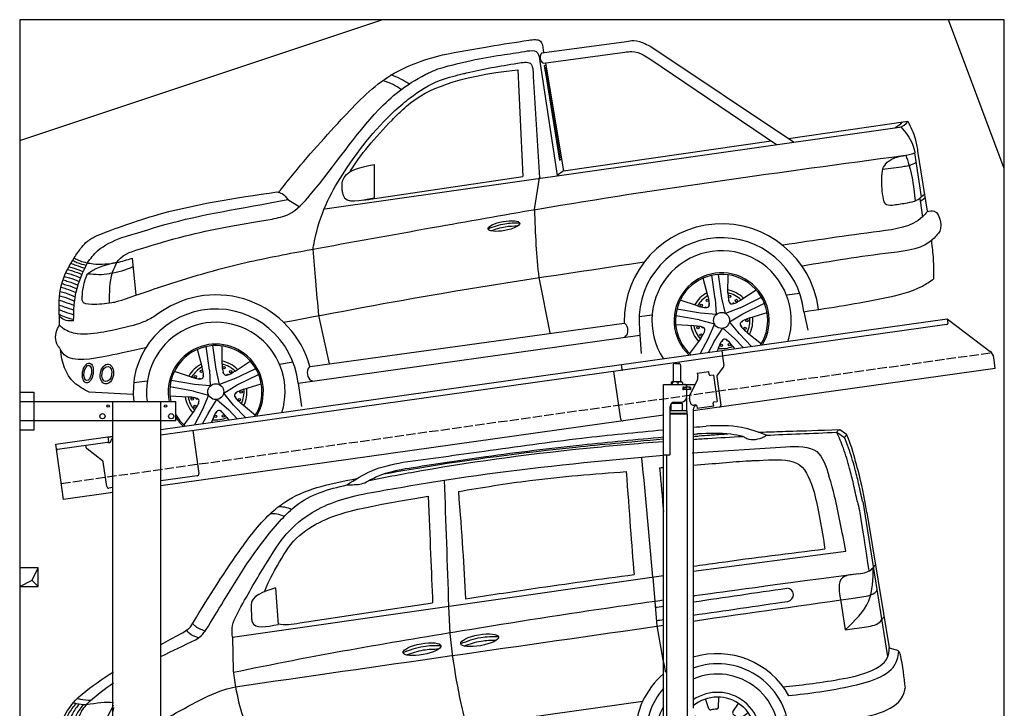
# Model space of a CAD drawing. Extents: x 199 to 6000, y -525 to 5850.
# Tile 3 of 3: x 199 to 5500, y 2144 to 5850. Entities that reach past the tile are written whole.
import ezdxf

# ---------------------------------------------------------------- set-up
doc = ezdxf.new("R2010")
doc.units = 0
doc.header["$LTSCALE"] = 10
doc.header["$MEASUREMENT"] = 0
doc.linetypes.add('GEN3', pattern=[6.25, 5, -1.25])
doc.layers.get('0').update_dxf_attribs({"linetype": 'CONTINUOUS'})
for name, color, linetype in [('3', 6, 'GEN3'), ('BREAKTHROUGH', 1, 'CONTINUOUS'), ('CAR', 1, 'CONTINUOUS'), ('SICHTBARE_KANTEN_DIN_', 7, 'CONTINUOUS')]:
    doc.layers.add(name, color=color, linetype=linetype)
doc.layers.add('AM_0', color=7, linetype='CONTINUOUS', lineweight=30)

# ---------------------------------------------------------------- blocks, each defined once
blk = doc.blocks.new('Van200_EG')
at = {"layer": 'CAR'}
for p, q in [((30593.7, 3288.9), (30629.8, 3264.3)), ((30577.2, 3274.5), (30618, 3246.9)), ((29798.8, 3163.7), (30302.2, 3196.8)), ((30717.4, 2901.7), (30849.4, 2067.9)), ((30739.2, 2842), (30859.6, 2114.5)), ((29806.7, 2526.4), (30626.6, 2634.3)), ((27323.7, 2171.9), (29644.2, 2503.2)), ((29586.9, 2494.7), (29608.7, 2232.5)), ((29804.2, 2526), (29806.7, 2526.4)), ((27555.3, 2435.8), (27569.7, 2240.7)), ((27424.5, 2335), (27425.9, 2276.5)), ((27686.4, 2248.9), (28401.9, 2356.3)), ((28487.6, 2339.1), (28494.3, 2192.3)), ((30598.8, 2363.8), (30622.8, 2211.6)), ((30622.8, 2211.6), (30738.1, 2227.8)), ((28494.3, 2192.3), (28508.5, 2064.7)), ((27323.7, 2171.9), (27328.1, 1991.4)), ((27328.1, 1991.4), (27340.8, 1902.6)), ((27543.2, 1548.8), (29532.8, 1827.8)), ((29888.3, 1787), (29871.3, 1839.3)), ((29940.3, 1794.3), (29942.2, 1849.3)), ((30018.2, 1769.4), (30048.5, 1815.3)), ((30056.3, 1733.4), (30100.5, 1766.1)), ((29820.3, 1741.6), (29813.2, 1747.7)), ((30251.5, 1741.4), (30304, 1748.8)), ((28583.1, 1693.5), (28667.7, 1507.1)), ((29491.5, 1645.2), (29494.5, 1622.5)), ((30085.4, 1656.9), (30140.2, 1661.8)), ((27637.9, 1361.6), (29494.5, 1622.5)), ((29493.1, 1622.5), (29320.1, 1527.5)), ((29550, 1632.7), (29604.8, 1639.8)), ((29550.4, 1620.8), (29559.4, 1560.9)), ((30081, 1604.6), (30134.2, 1590.5)), ((27594.3, 1285.6), (29559.4, 1561.2)), ((29805.4, 1565.9), (29804.2, 1565.2)), ((27163.1, 1405), (27146.1, 1457.4)), ((27215, 1412.3), (27216.9, 1467.3)), ((27292.9, 1387.4), (27323.2, 1433.4)), ((26399.8, 1420.4), (26374.8, 1403.2)), ((27095, 1359.6), (27053.2, 1395.4)), ((27331, 1351.4), (27375.2, 1384.2)), ((27068.3, 1314.5), (27019.4, 1332.8)), ((27584.4, 1343.7), (27530.8, 1336.4)), ((27636.9, 1361.6), (27832, 1319.6)), ((27360.2, 1274.9), (27414.9, 1279.9)), ((27061.4, 1233), (27007.4, 1222.6)), ((27355.7, 1222.7), (27408.9, 1208.6)), ((27080.1, 1183.9), (27032.9, 1155.7))]:
    blk.add_line(p, q, dxfattribs=at)
for centre in [(29935, 1643.4), (27209.7, 1261.4)]:
    blk.add_circle(centre, 76.3, dxfattribs=at)
for centre, radius, start, end in [((30308.6, 2399.7), 35.3, 278.266, 89.7479), ((29933.4, 1641.2), 441.9, 29.2479, 106.9984), ((29935.3, 1643.1), 385.6, 4.5254, 109.8845), ((29933.4, 1641.2), 441.9, 130.8756, 179.48), ((29935, 1643.4), 330.2, 347.4042, 113.3452), ((29935.3, 1643.1), 385.6, 139.032, 183.3106), ((29935, 1643.4), 231.7, 337.9146, 124.3813), ((29935, 1643.4), 206, 333.6849, 129.4239), ((29935, 1643.4), 330.2, 151.7436, 208.2564), ((29897.9, 1790.1), 10, 198, 284.2118), ((29935, 1643.4), 141.4, 91.7882, 104.2118), ((29930.3, 1794.7), 10, 271.7882, 358), ((30026.6, 1763.9), 10, 146.5714, 232.7833), ((29935, 1643.4), 141.4, 40.3596, 52.7833), ((27209.1, 1260.5), 440.8, 13.2701, 127.715), ((29813.8, 1734), 10, 335.8319, 49.4286), ((30050.3, 1741.4), 10, 220.3596, 306.5714), ((27209.7, 1261.4), 385.3, 3.6036, 134.5488), ((29935, 1643.4), 141.4, 348.931, 1.3547), ((30086.3, 1646.9), 10, 95.1429, 181.3547), ((27209.7, 1261.4), 330.2, 347.2115, 144.9451), ((30083.6, 1614.3), 10, 168.931, 255.1429), ((29935, 1643.4), 141.4, 203.0236, 207.069), ((29800.2, 1574.5), 10, 300.8571, 27.069), ((27209.7, 1261.4), 231.7, 337.6174, 151.7378), ((27209.7, 1261.4), 206, 333.3345, 157.474), ((27172.6, 1408.1), 10, 198, 284.2118), ((27209.7, 1261.4), 141.4, 91.7882, 104.2118), ((27205, 1412.7), 10, 271.7882, 358), ((27301.3, 1381.9), 10, 146.5714, 232.7833), ((27209.7, 1261.4), 141.4, 143.2167, 155.6404), ((27088.5, 1352), 10, 323.2167, 49.4286), ((27209.7, 1261.4), 141.4, 40.3596, 52.7833), ((27325.1, 1359.4), 10, 220.3596, 306.5714), ((27071.9, 1323.8), 10, 249.4286, 335.6404), ((27361.1, 1265), 10, 95.1429, 181.3547), ((27209.7, 1261.4), 231.7, 178.834, 218.3826), ((27209.7, 1261.4), 206, 178.6887, 222.6655), ((27063.3, 1223.1), 10, 14.6453, 100.8571), ((27209.7, 1261.4), 141.4, 194.6453, 207.069), ((27358.3, 1232.3), 10, 168.931, 255.1429), ((27209.7, 1261.4), 141.4, 348.931, 1.3547), ((27075, 1192.5), 10, 300.8571, 27.069)]:
    blk.add_arc(centre, radius, start, end, dxfattribs=at)
for centre in [(28654.8, 2155.4), (28344.7, 2107.1)]:
    blk.add_ellipse(centre, major_axis=(-101.9, -18.3), ratio=0.28676, dxfattribs=at)
for major_axis, ratio, start_param, end_param in [((-0.1, -50.8), 0.500238, 4.856216, 7.71236), ((-1, 44.1), 0.466142, 1.725236, 4.537487)]:
    blk.add_ellipse((26652.2, 1273.3), major_axis=major_axis, ratio=ratio, start_param=start_param, end_param=end_param, dxfattribs=at)
for points, knots in [([(28241.2, 3113.3), (28387, 3133.2), (28707.9, 3176.9), (29174.7, 3243.1), (29497.3, 3274.4), (29644.2, 3287.6)], [0, 0, 0, 0, 441.664894, 971.537427, 1413.986548, 1413.986548, 1413.986548, 1413.986548]), ([(30156.5, 3274.5), (30166.3, 3275.1), (30257.7, 3278.9), (30355.4, 3281.1), (30593.7, 3288.9)], [253.741883, 253.741883, 253.741883, 253.741883, 322.989321, 518.291981, 518.291981, 518.291981, 518.291981]), ([(28138.7, 3051), (28199.5, 3061.8), (28542.5, 3121), (29023.8, 3183.1), (29445.1, 3221.8), (29644.2, 3238.9)], [171.842484, 171.842484, 171.842484, 171.842484, 357.110137, 1216.113521, 1626.446413, 1626.446413, 1626.446413, 1626.446413]), ([(28297.6, 3085.6), (28427.4, 3105.7), (28729.6, 3152.6), (29178.8, 3206.1), (29498.2, 3236.2), (29644.2, 3249.4)], [0, 0, 0, 0, 394.255479, 917.126864, 1356.81106, 1356.81106, 1356.81106, 1356.81106]), ([(30715.7, 2902.3), (30708.9, 2934.7), (30696.2, 2994.8), (30672.1, 3091.2), (30647.7, 3174.6), (30625.4, 3228.6), (30618, 3246.9)], [0, 0, 0, 0, 99.320792, 184.369174, 298.124336, 359.504265, 359.504265, 359.504265, 359.504265]), ([(30739.2, 2842), (30726.3, 2934), (30702.5, 3030.4), (30663.9, 3174.5), (30637.8, 3249.3), (30629.8, 3264.3)], [0, 0, 0, 0, 234.896423, 370.689504, 421.512982, 421.512982, 421.512982, 421.512982]), ([(28059.6, 3015.8), (28153.3, 3033.9), (28553.4, 3110.3), (29067.5, 3176.3), (29488.3, 3213.8), (29644.2, 3225.3)], [37.963752, 37.963752, 37.963752, 37.963752, 324.409822, 1259.924276, 1590.366794, 1590.366794, 1590.366794, 1590.366794]), ([(28049.8, 2946.7), (28168.9, 2967.7), (28593.7, 3042.7), (29126.5, 3105.3), (29540, 3141.7), (29644.2, 3150.6)], [0, 0, 0, 0, 362.531789, 1294.156043, 1607.848213, 1607.848213, 1607.848213, 1607.848213]), ([(29804.2, 3097.7), (29861, 3102.1), (29977.5, 3111), (30062.6, 3119.4), (30124.4, 3122.1), (30209.3, 3125.6)], [203.451852, 203.451852, 203.451852, 203.451852, 394.884581, 610.194596, 641.703175, 641.703175, 641.703175, 641.703175]), ([(30626.6, 2634.3), (30604.8, 2744.4), (30580, 2877.2), (30548.3, 2997.9), (30535.3, 3039.5)], [0, 0, 0, 0, 290.459213, 404.432115, 404.432115, 404.432115, 404.432115]), ([(27183.1, 2212.4), (27214, 2263.6), (27338, 2469), (27484.7, 2703.9), (27709.9, 2929.9), (27840.9, 2969.1), (27941.2, 2991.4)], [0, 0, 0, 0, 179.691325, 719.971425, 827.186748, 1125.204128, 1125.204128, 1125.204128, 1125.204128]), ([(27323.7, 2171.9), (27322.1, 2192.4), (27318, 2244.2), (27381, 2353.3), (27443.4, 2468), (27518.8, 2588.5), (27608.5, 2735.9), (27785.7, 2878.1), (27930.7, 2923.3), (28049.8, 2946.7)], [0, 0, 0, 0, 34.633344, 130.367254, 260.266155, 394.654289, 566.353713, 741.146733, 1042.18326, 1042.18326, 1042.18326, 1042.18326]), ([(27496.1, 2416.6), (27528.2, 2492.8), (27571.5, 2564.3), (27644.4, 2701.3), (27824.3, 2816.3), (27973, 2864), (28377.5, 2931)], [315.123822, 315.123822, 315.123822, 315.123822, 394.654289, 566.353713, 741.146733, 1038.026076, 1038.026076, 1038.026076, 1038.026076]), ([(29804.2, 2553.6), (29850.1, 2560.3), (30086.1, 2594.2), (30322.7, 2623.5), (30513.2, 2647)], [132.940063, 132.940063, 132.940063, 132.940063, 272.141647, 848.169641, 848.169641, 848.169641, 848.169641]), ([(30693.9, 2513.3), (30722.7, 2517.2), (30756, 2521.8), (30777.3, 2552.7), (30784.8, 2561.7), (30784.8, 2561.7)], [0, 0, 0, 0, 79.596131, 92.046017, 111.203029, 111.203029, 111.203029, 111.203029]), ([(30693.9, 2513.3), (30103.7, 2434.3), (29955.5, 2413.3), (29807.3, 2392.8), (29804.2, 2392.4)], [0, 0, 0, 0, 439.230717, 448.819345, 448.819345, 448.819345, 448.819345]), ([(30711.9, 2389.1), (30742.9, 2393.7), (30774.3, 2398), (30791.8, 2421), (30793.2, 2423)], [0, 0, 0, 0, 79.596131, 86.822489, 86.822489, 86.822489, 86.822489]), ([(29644.2, 2370.4), (29563.3, 2359.2), (29199.9, 2308.9), (28435.2, 2185.7), (27759.5, 2072.4), (27329.3, 1981)], [610.333286, 610.333286, 610.333286, 610.333286, 855.344026, 1711.653293, 2948.481072, 2948.481072, 2948.481072, 2948.481072]), ([(30738.1, 2227.8), (30766.7, 2233.2), (30800, 2237.8), (30821.3, 2268.7), (30827.8, 2277), (30831.7, 2282)], [0, 0, 0, 0, 79.596131, 92.046017, 111.203029, 111.203029, 111.203029, 111.203029]), ([(29609, 2233.5), (29622.9, 2152.1), (29637.2, 2068.9), (29654.5, 1986.2), (29654.9, 1984.3)], [0, 0, 0, 0, 247.578615, 253.374978, 253.374978, 253.374978, 253.374978]), ([(28570.8, 2124.4), (28601.1, 2135.5), (28657.9, 2154.9), (28717.9, 2156.4), (28745.9, 2156.7)], [14.4466, 14.4466, 14.4466, 14.4466, 94.349912, 163.782287, 163.782287, 163.782287, 163.782287]), ([(28260.7, 2076.2), (28290.9, 2087.3), (28347.7, 2106.7), (28407.7, 2108.2), (28435.7, 2108.5)], [14.4466, 14.4466, 14.4466, 14.4466, 94.349912, 163.782287, 163.782287, 163.782287, 163.782287]), ([(26436.7, 1777.6), (26468.3, 1825.5), (26540.3, 1889.7), (26622.6, 1947.1), (26683.2, 1985.3)], [0, 0, 0, 0, 99.01122, 312.388217, 312.388217, 312.388217, 312.388217]), ([(26511.4, 1773.2), (26529.7, 1801.3), (26580.1, 1851.3), (26638.6, 1895.7), (26683.3, 1925.4)], [0, 0, 0, 0, 61.191082, 214.919701, 214.919701, 214.919701, 214.919701]), ([(26939.4, 1723.8), (27053.9, 1774.8), (27176.8, 1864.2), (27319.6, 1900.3), (27340.4, 1905.5)], [183.694882, 183.694882, 183.694882, 183.694882, 560.160299, 624.604309, 624.604309, 624.604309, 624.604309]), ([(26469.4, 1639.8), (26520.1, 1650.4), (26619.6, 1671.3), (26663.2, 1761.7), (26683.7, 1807.3)], [0, 0, 0, 0, 146.346521, 287.346021, 287.346021, 287.346021, 287.346021]), ([(26399.8, 1420.4), (26398.7, 1431.5), (26391.4, 1510.1), (26382, 1636.9), (26415.6, 1746.5), (26436.7, 1777.6)], [149.717851, 149.717851, 149.717851, 149.717851, 183.09991, 385.595028, 511.732027, 511.732027, 511.732027, 511.732027]), ([(26683.7, 1794.3), (26680.4, 1777.2), (26672.9, 1730.6), (26678.4, 1683.4), (26681.9, 1653.6)], [24.561969, 24.561969, 24.561969, 24.561969, 76.677878, 165.962988, 165.962988, 165.962988, 165.962988]), ([(26470.8, 1639.5), (26500, 1639.6), (26569, 1640.2), (26637.3, 1647.5), (26684.1, 1654.3)], [0, 0, 0, 0, 64.682316, 206.813826, 206.813826, 206.813826, 206.813826]), ([(26670.4, 1388.7), (26660.9, 1387.5), (26574.3, 1377.3), (26470.9, 1365.8), (26387, 1398.5), (26374.8, 1403.2)], [122.303503, 122.303503, 122.303503, 122.303503, 151.002306, 381.174495, 420.194903, 420.194903, 420.194903, 420.194903]), ([(26670.4, 1415), (26652.9, 1412.8), (26568.4, 1402.3), (26473.6, 1390.2), (26406, 1417.9), (26400.1, 1420.3)], [133.856675, 133.856675, 133.856675, 133.856675, 186.530662, 386.164019, 405.258829, 405.258829, 405.258829, 405.258829]), ([(26679.4, 1157.6), (26666, 1157.6), (26602.4, 1158.6), (26516, 1169.8), (26452.2, 1202.9), (26432.9, 1213)], [154.267561, 154.267561, 154.267561, 154.267561, 194.410173, 344.189159, 409.35076, 409.35076, 409.35076, 409.35076])]:
    blk.add_open_spline(points, degree=3, knots=knots, dxfattribs=at)
for points in [[(29804.2, 3301.7), (29827.5, 3303.7), (29850.8, 3305.7), (29874.2, 3307.7)], [(29804.2, 3263.8), (29811.9, 3264.5), (29819.7, 3265.2), (29827.5, 3265.9)], [(29804.2, 3252.5), (29815, 3253.4), (29826.1, 3254.3), (29837.3, 3255.3)], [(29804.2, 3236.6), (29829.6, 3238.3), (29856.1, 3240.1), (29883.8, 3241.9)], [(29837.3, 3255.3), (29855.7, 3256.8), (29874.1, 3258.3), (29892.5, 3259.8)], [(29883.8, 3241.9), (29944.6, 3245.6), (30007.5, 3249.2), (30073.3, 3252.6)], [(29892.5, 3259.8), (29914.2, 3261.2), (29936, 3262.6), (29990.2, 3266.1)], [(30198.6, 3258.8), (30315, 3264.3), (30440.2, 3269.5), (30577.2, 3274.5)], [(29623.8, 3083.4), (29630.5, 3084), (29637.3, 3084.5), (29644.2, 3085.1)], [(29623.8, 3083.4), (29630.6, 3002.4), (29637.4, 2923.9), (29644.2, 2848.6)], [(27969.5, 3020.8), (27977.7, 3022.2), (27985.9, 3023.7), (27994.1, 3025.2)], [(29443.4, 3062.9), (29460.4, 2841.4), (29471.9, 2671.9), (29486, 2509.3)], [(28377.5, 2931), (28387.8, 2703.6), (28393.9, 2521), (28401.9, 2356.3)], [(28540.1, 2956.2), (28559, 2727.1), (28569.4, 2552.6), (28578.6, 2377.9)], [(30455.1, 2952.1), (30478, 2865.6), (30496.6, 2754), (30513.2, 2647)], [(30688.5, 2899.4), (30703.1, 2849.6), (30712.6, 2763.6), (30749.7, 2530)], [(29804.2, 2361.8), (29974.8, 2386.6), (30137.8, 2411.5), (30308.7, 2434.9)], [(29804.2, 2258.9), (30106.7, 2302.3), (30409.3, 2345.7), (30711.9, 2389.1)], [(29599.5, 2332.8), (29614.5, 2334.8), (29629.4, 2336.9), (29644.2, 2339)], [(29804.2, 2290.2), (29976.1, 2315.2), (30143.2, 2339.6), (30313.6, 2364.8)], [(27340.4, 1905.5), (28108.3, 2015.7), (28876.3, 2125.8), (29644.2, 2236)], [(27569.3, 2245.7), (27604.3, 2235.1), (27645.4, 2242), (27686.4, 2248.9)], [(29606.2, 2261.5), (29618.9, 2263.3), (29631.6, 2265.2), (29644.2, 2267)], [(26939.4, 2132.6), (26973.6, 2151.3), (27008.7, 2170.3), (27044.6, 2189.9)], [(26939.4, 2067.9), (27000.8, 2098.1), (27063.4, 2127.6), (27125.2, 2157.8)], [(26538.3, 1809.1), (26591.1, 1818), (26643.9, 1826.8), (26683.6, 1819.7)], [(26511.4, 1773.2), (26493.4, 1743), (26464.2, 1680.9), (26465.5, 1532.1)], [(26375.6, 1371.1), (26374.8, 1381.6), (26374.5, 1392.2), (26374.8, 1403.2)], [(26432.9, 1213), (26421.8, 1231.9), (26412.5, 1249.4), (26404.8, 1266.1)]]:
    blk.add_open_spline(points, degree=3, dxfattribs=at)
for points in [[(30198.6, 3258.8), (30063.7, 3300.9), (29874.2, 3307.7)], [(30577.2, 3274.5), (30588.6, 3287.7), (30593.7, 3288.9)], [(30073.3, 3252.6), (30006.8, 3264.1), (29827.5, 3265.9)], [(30073.3, 3252.6), (30092.9, 3241.4), (30187.4, 3252), (30198.6, 3258.8)], [(30688.2, 2900.4), (30667.1, 2997.4), (30646.4, 3079.9), (30612.8, 3188.6), (30577.2, 3274.5)], [(30618, 3246.7), (30627.8, 3258.4), (30629.8, 3264.3)], [(30302.2, 3196.8), (30469.1, 3170.3), (30535.3, 3039.5)], [(29526.7, 3137.7), (29586.1, 2495.6)], [(30209.3, 3125.6), (30376.2, 3099.1), (30455.1, 2952.1)], [(27940.2, 2991.3), (28074.4, 3067.7), (28241.2, 3113.3)], [(28059.1, 3015.6), (28128.4, 3047.3), (28297.6, 3085.6)], [(28540.1, 2956.2), (28924.9, 3015), (29443.4, 3062.9)], [(27098.1, 2227.7), (27360.2, 2633.9), (27527.3, 2836), (27606.3, 2899.3), (27968.5, 3020.9)], [(27940.2, 2991.3), (27970.7, 2992.4), (28046, 3007.3), (28059.1, 3015.6)], [(28464.1, 3017.1), (28487.6, 2339.1)], [(27572, 2874.4), (27603.8, 2872.8), (27642.3, 2859.9)], [(27530.9, 2838.2), (27562.7, 2836.6), (27602.4, 2823.5)], [(30622.8, 2211.6), (30749.6, 2367.9), (30773.2, 2546.8)], [(28578.6, 2377.9), (28942.9, 2433.6), (29486, 2509.3)], [(30676.1, 2510.7), (30608.2, 2492.1), (30598.8, 2363.8)], [(27555.2, 2437.1), (27424.3, 2342.9), (27424.4, 2336.3)], [(27044.6, 2189.9), (27083.2, 2214.4), (27098.1, 2227.7)], [(27175.9, 2204.9), (27121, 2233.6), (27109.1, 2245.7)], [(27425.9, 2276.5), (27430.3, 2254.3), (27569.7, 2240.7)], [(27140.8, 2169.2), (27090.7, 2192.8), (27077.4, 2209.9)], [(27125.2, 2157.8), (27157.5, 2181.5), (27183.1, 2212.4)], [(28553.1, 2137.7), (28661.4, 2170.5), (28754.7, 2176.2)], [(28242.9, 2089.5), (28351.3, 2122.3), (28444.5, 2128)], [(30288.1, 1904.6), (30589.9, 1945.2), (30859.7, 2103.2), (30859.6, 2114.5)], [(30318.3, 1857.2), (30665.9, 1911.6), (30902.9, 2051.9), (30910.4, 2095.9)], [(30859.6, 2114.5), (30885.2, 2107.3), (30910.3, 2096.9), (30917.6, 2078.2), (30945, 1898)], [(28508.5, 2064.7), (28553.6, 1815.8), (28583.1, 1693.5)], [(27340.8, 1902.6), (27379.6, 1747.7), (27424.8, 1643.9)], [(30319.7, 1673.5), (30677.7, 1732), (30943.4, 1887.1), (30945, 1898)], [(26482.1, 1815.1), (26442, 1758.7), (26415.3, 1669), (26404.1, 1536.9), (26406.9, 1514.7)], [(26499.4, 1813.1), (26462.6, 1760), (26435.8, 1670.3), (26424.6, 1538.2), (26426.9, 1518.4)], [(26521.1, 1809.4), (26486.9, 1759.7), (26460.2, 1670), (26449, 1537.9), (26450.7, 1525.8)], [(26467, 1819.1), (26483.4, 1815.2), (26538.3, 1809.1)], [(26488.4, 1842.2), (26504.8, 1838.4), (26563, 1832.8)], [(26464.3, 1531.3), (26458.7, 1528.1), (26393.1, 1513.7)]]:
    blk.add_spline(points, degree=3, dxfattribs=at)
blk = doc.blocks.new('Car205_OG')
at = {"layer": 'CAR'}
for p, q in [((34198, 3131.4), (34652.1, 3193.1)), ((34204.6, 3145.4), (34206.7, 3133.1)), ((34205.5, 3075.2), (34643.5, 3134.6)), ((34789, 3161.6), (35552.5, 2651.8)), ((34186.4, 3084.5), (34279.4, 2470.6)), ((34216.1, 3077.2), (34230.7, 2990.5)), ((34778.5, 3099.6), (35460.2, 2638.1)), ((34068.7, 3040.3), (34095.7, 2465.6)), ((34209.6, 3061.6), (34217.8, 3067)), ((34209.6, 3061.6), (34221.4, 2989.2)), ((34215, 3051.8), (34219.8, 3055.3)), ((34215, 3051.8), (34225.2, 2989.7)), ((34150.9, 3004.8), (34184.1, 2459.7)), ((34221.4, 2989.2), (34292.3, 2553.2)), ((34225.2, 2989.7), (34294.8, 2566.4)), ((34230.7, 2990.5), (34313.9, 2497)), ((35524.3, 2671.3), (36167.5, 2763.8)), ((33029.6, 2292.2), (36121.8, 2732.3)), ((34313.9, 2497), (35430.9, 2657.8)), ((36220, 2601.6), (36272, 2279.5)), ((34292.3, 2553.2), (34302.6, 2561.4)), ((34294.8, 2566.4), (34301.2, 2572)), ((36240.1, 2356.8), (36205.2, 2593.5)), ((33294.5, 2531.4), (33294.7, 2352.1)), ((34313.9, 2497), (34279.4, 2470.6)), ((33272.5, 2343.6), (34095.7, 2465.6)), ((34157.6, 2287.6), (34184.1, 2459.7)), ((32830.2, 2341.9), (32891.8, 2304.2)), ((36231.4, 2347.3), (36246.5, 2247.4)), ((36233.9, 2330.8), (36259.9, 2353.6)), ((36239.9, 2356.5), (36256.7, 2371.1)), ((31991.9, 2026.3), (32012.6, 1826.8)), ((34180.5, 1921.9), (34241.1, 1624.2)), ((35091.4, 1824.6), (35065.6, 1919.3)), ((35130.5, 1806.9), (35112.6, 1934.3)), ((35166.2, 1811.9), (35148.3, 1939.3)), ((35198.7, 1839.8), (35199.7, 1937.5)), ((35268.7, 1802.7), (35350.7, 1856.5)), ((35130.5, 1806.9), (35135, 1722.6)), ((35185.1, 1729.6), (35166.2, 1811.9)), ((35263.9, 1759.9), (35379.6, 1816.4)), ((35516.9, 1829.3), (35584.5, 1838.8)), ((35050.9, 1730), (34924.2, 1752.4)), ((35034.4, 1769.5), (34941.9, 1800.7)), ((35263.9, 1759.9), (35185.1, 1729.6)), ((35279.7, 1727.6), (35395.3, 1784)), ((32995.5, 1717.6), (33052.6, 1458.1)), ((34722.2, 1713.2), (34789.7, 1721.8)), ((35044.7, 1694.6), (34918, 1716.9)), ((35135, 1722.6), (35050.9, 1730)), ((35207.3, 1684.2), (35279.7, 1727.6)), ((35316.3, 1705.3), (35409.5, 1734.5)), ((35607.4, 1738.2), (35629.6, 1639.1)), ((32949.3, 1443.5), (34639.9, 1677.4)), ((34639.9, 1680.8), (34640, 1677.3)), ((34720.3, 1676.9), (34725, 1612.6)), ((35015.7, 1662.8), (34917.7, 1667.5)), ((35044.7, 1694.6), (35126.2, 1672.8)), ((35126.2, 1672.8), (35093.2, 1595.1)), ((35125, 1578.2), (35170.9, 1649)), ((35170.9, 1649), (35234.6, 1593.6)), ((35260.5, 1618.6), (35207.3, 1684.2)), ((32884.7, 1354.7), (34725, 1612.6)), ((34641.8, 1600.9), (34641.8, 1600.8)), ((34725, 1612.6), (34732.2, 1514.2)), ((35050.5, 1591.6), (34992.3, 1513.2)), ((35093.2, 1595.1), (35050.1, 1514.1)), ((35234.6, 1593.6), (35281, 1545.5)), ((35260.5, 1618.6), (35325.1, 1551.7)), ((35302.6, 1627.3), (35379.1, 1565.9)), ((32407.8, 1423.5), (32389.9, 1550.9)), ((32443.5, 1428.5), (32425.6, 1555.9)), ((32476, 1456.4), (32477, 1554)), ((35125, 1578.2), (35094.2, 1520.3)), ((35146.3, 1540.8), (35141, 1526.8)), ((35224.7, 1551.9), (35234, 1538.9)), ((32368.7, 1441.2), (32342.9, 1535.9)), ((32541.2, 1376.5), (32656.9, 1432.9)), ((32546, 1419.3), (32628, 1473)), ((32784.8, 1456.6), (32858.4, 1468.8)), ((32311.7, 1386.1), (32219.2, 1417.3)), ((32407.8, 1423.5), (32412.3, 1339.2)), ((32462.4, 1346.2), (32443.5, 1428.5)), ((32557, 1344.2), (32672.6, 1400.6)), ((32000.2, 1357.9), (32073.5, 1366.5)), ((32322, 1311.1), (32195.3, 1333.5)), ((32328.2, 1346.6), (32201.5, 1368.9)), ((32412.3, 1339.2), (32328.2, 1346.6)), ((32541.2, 1376.5), (32462.4, 1346.2)), ((32484.6, 1300.7), (32557, 1344.2)), ((32593.6, 1321.9), (32686.8, 1351.1)), ((32885.7, 1353.6), (32903.2, 1229)), ((31997.6, 1293.5), (31759.8, 1305)), ((31997.6, 1293.5), (32000.5, 1256.1)), ((32293, 1279.3), (32195, 1284.1)), ((32322, 1311.1), (32403.5, 1289.3)), ((32403.5, 1289.3), (32370.5, 1211.7)), ((32537.8, 1235.2), (32484.6, 1300.7)), ((32402.3, 1194.8), (32448.2, 1265.6)), ((32448.2, 1265.6), (32511.9, 1210.2)), ((32537.8, 1235.2), (32601.7, 1169)), ((32579.9, 1243.9), (32656.4, 1182.4)), ((32327.8, 1208.2), (32269.6, 1129.8)), ((32370.5, 1211.7), (32327.3, 1130.4)), ((32402.3, 1194.8), (32371.4, 1136.6)), ((32502, 1168.5), (32510.8, 1156.2)), ((32511.9, 1210.2), (32557.6, 1162.8)), ((32423.6, 1157.4), (32418.2, 1143.2))]:
    blk.add_line(p, q, dxfattribs=at)
for centre, radius in [((35087.7, 1800.3), 6.36), ((35208.4, 1821), 6.36), ((35244.4, 1798.7), 6.36), ((35055.3, 1773), 6.36), ((35164.9, 1691.6), 43), ((35301.4, 1690.3), 6.36), ((35037.7, 1651.8), 6.36), ((35291.3, 1649.1), 6.36), ((35053.7, 1612.6), 6.36), ((35163.5, 1558.3), 6.36), ((35205.8, 1561.4), 6.36), ((32485.7, 1437.6), 6.36), ((32332.6, 1389.5), 6.36), ((32365, 1416.9), 6.36), ((32521.7, 1415.3), 6.36), ((32442.2, 1308.2), 43), ((32315, 1268.3), 6.36), ((32568.6, 1265.7), 6.36), ((32578.7, 1306.8), 6.36), ((32331, 1229.1), 6.36), ((32440.8, 1174.9), 6.36), ((32483.1, 1178), 6.36)]:
    blk.add_circle(centre, radius, dxfattribs=at)
for centre, radius, start, end in [((36047.8, 2836.9), 118.7, 294.4638, 319.2934), ((36113.3, 2795.1), 63.4, 277.6763, 329.2695), ((36129.5, 2779.3), 200.7, 273.5975, 292.1855), ((35165.1, 1686), 525.2, 7.3137, 180.57), ((35164.9, 1691.6), 444.9, 6.0029, 181.8997), ((35164.9, 1691.6), 375.1, 342.6049, 213.2261), ((35164.9, 1691.6), 256, 329.0759, 226.637), ((35164.9, 1691.6), 248.2, 327.6097, 228.0879), ((35166.9, 1695.1), 163.9, 45.1992, 78.6736), ((32442.1, 1303.1), 525.9, 15.4589, 124.3111), ((35163.6, 1692.9), 166.1, 117.3594, 150.4276), ((35164.9, 1691.6), 152, 118.8141, 149.1859), ((35164.9, 1691.6), 152, 46.8141, 77.1859), ((32442.2, 1308.2), 444.9, 6.0029, 181.8997), ((35078, 1755.7), 6.36, 51.869, 125.9068), ((35102.1, 1779.2), 6.36, 119.5051, 235.2581), ((35199, 1794.1), 6.36, 339.869, 53.9068), ((35228.8, 1778.4), 6.36, 47.5051, 163.2581), ((35164.9, 1691.6), 152, 334.8141, 5.1859), ((35168.3, 1691.3), 164.5, 333.3287, 6.5396), ((32442.2, 1308.2), 373.1, 342.5909, 188.0257), ((35162.6, 1690.4), 165.3, 189.3542, 222.4598), ((35164.9, 1691.6), 152, 190.8141, 221.1859), ((35062.3, 1659), 6.36, 191.5051, 307.2581), ((35267.2, 1657.7), 6.36, 335.5051, 91.2581), ((35272.9, 1690.9), 6.36, 267.869, 341.9068), ((35077.2, 1628.8), 6.36, 123.869, 197.9068), ((32442.2, 1308.2), 256, 329.2987, 191.7389), ((32442.2, 1308.2), 248.2, 327.8444, 192.1124), ((35164.9, 1691.6), 152, 262.8141, 293.1859), ((35164.3, 1583.9), 6.36, 263.5051, 19.2581), ((35197.6, 1588.8), 6.36, 195.869, 269.9068), ((32440.9, 1309.5), 166.1, 117.3594, 150.4276), ((32442.2, 1308.2), 152, 118.8141, 149.1859), ((32442.2, 1308.2), 152, 46.8141, 77.1859), ((32444.2, 1311.7), 163.9, 45.1992, 78.6736), ((32355.3, 1372.2), 6.36, 51.869, 125.9068), ((32379.4, 1395.7), 6.36, 119.5051, 235.2581), ((32476.3, 1410.6), 6.36, 339.869, 53.9068), ((32506.1, 1395), 6.36, 47.5051, 163.2581), ((32445.6, 1307.9), 164.5, 333.3287, 6.5396), ((32439.9, 1306.9), 165.3, 189.3542, 222.4598), ((32442.2, 1308.2), 152, 190.8141, 221.1859), ((32339.6, 1275.5), 6.36, 191.5051, 307.2581), ((32544.5, 1274.3), 6.36, 335.5051, 91.2581), ((32550.2, 1307.5), 6.36, 267.869, 341.9068), ((32442.2, 1308.2), 152, 334.8141, 5.1859), ((32354.5, 1245.3), 6.36, 123.869, 197.9068), ((32442.2, 1308.2), 248.2, 209.9269, 228.1556), ((32442.2, 1308.2), 256, 212.8267, 226.7013), ((32442.2, 1308.2), 152, 262.8141, 293.1859), ((32441.6, 1200.5), 6.36, 263.5051, 19.2581), ((32474.9, 1205.3), 6.36, 195.869, 269.9068)]:
    blk.add_arc(centre, radius, start, end, dxfattribs=at)
for centre, major_axis, ratio in [((33993.1, 2199.5), (-85, -15.3), 0.28676), ((31753.4, 1408.8), (8.5, 52.9), 0.533238), ((31753, 1409.1), (6.6, 41), 0.476454), ((31856, 1402.8), (8.5, 52.9), 0.662629), ((31855.6, 1403.2), (6.6, 41), 0.626177)]:
    blk.add_ellipse(centre, major_axis=major_axis, ratio=ratio, dxfattribs=at)
for points in [[(33662.3, 3120.8), (33914.2, 3166.2), (34127.4, 3199.7)], [(34127.4, 3199.7), (34189.7, 3194.9), (34204.6, 3145.4)], [(34652.1, 3193.1), (34692.2, 3197.4), (34751.3, 3181.9), (34789, 3161.6)], [(34118.9, 3141.5), (34167.3, 3138), (34186.4, 3084.5)], [(34198, 3131.4), (34192.5, 3124.6), (34198.4, 3079.4), (34205.5, 3075.2)], [(34643.5, 3134.6), (34682.4, 3138.3), (34742.8, 3121.2), (34778.5, 3099.6)], [(34066.6, 3075.3), (34134, 3075.2), (34150.9, 3004.8)], [(33438.8, 2934.1), (33397.8, 2960.6), (33340.1, 2980.7)], [(33480.8, 2964.6), (33437.9, 2990.3), (33385.2, 3012.6)], [(36167.5, 2763.8), (36206.6, 2669.8), (36219.9, 2602.8)], [(36130.1, 2733.9), (36192.5, 2640.5), (36205.2, 2593.5)], [(32954.8, 2073.4), (33607.2, 2191.1), (34175.6, 2291.1), (36142, 2579)], [(36031, 2506.1), (36056.7, 2543), (36156.1, 2580.4)], [(36156.1, 2580.4), (36173.3, 2529.3), (36206.4, 2337.5)], [(33122.1, 2390.8), (33124.3, 2441.9), (33294.5, 2531.4)], [(33122.1, 2390.8), (33126.9, 2365.9), (33294.7, 2352.1)], [(32771.4, 2383.5), (32798.9, 2373.9), (32830.2, 2341.9)], [(36034.1, 2343.5), (36044.6, 2320.3), (36084.4, 2312.2)], [(34157.6, 2287.6), (34165.7, 2097.5), (34180.5, 1921.9)], [(36272.4, 2277.9), (36246.6, 2248.8), (36014.9, 2170.5), (35496.4, 2097)], [(33908.2, 2184.8), (33998.5, 2212.2), (34076.2, 2216.9)], [(31679.5, 2027.6), (31720.3, 2085.7), (31751.9, 2117.6), (31803.3, 2148.7)], [(31751.3, 2001.5), (31806.1, 2066.1), (31936.3, 2137.6)], [(36331.5, 2161.7), (36308.7, 2133.9), (36076.9, 2055.7), (35600.2, 1983.9)], [(31909.2, 2003.5), (31917.5, 2014.4), (32049, 2080.7)], [(32012.6, 1826.8), (32144, 1871.8), (32603, 2002.8), (32955.6, 2073.2)], [(32965.3, 2074.4), (32978.6, 1903.9), (32995.5, 1717.6)], [(36293.8, 2119.3), (36303.8, 2022.5), (36305.2, 1914.3)], [(31601.5, 1676), (31618.1, 1905.6), (31679.5, 2027.6)], [(31671.6, 2014.3), (31694.5, 2003.6), (31745, 1988.4)], [(31679.5, 2027.6), (31711.2, 2012.3), (31782.8, 1996.2)], [(31644.3, 1965.7), (31671.3, 1957.9), (31722, 1938.7)], [(31652.6, 1980.5), (31680.1, 1971.9), (31728.7, 1954)], [(31662.7, 1999), (31689.3, 1988.7), (31737.6, 1972.7)], [(31676.7, 1689.5), (31691.9, 1851.1), (31751.3, 2001.5)], [(31909.6, 2003.7), (31763.2, 1950), (31753, 1942.6)], [(31909.2, 2003.5), (31885.2, 1948.9), (31869, 1786.2)], [(31868.7, 1944.5), (31873.2, 1945), (31997.6, 1981.3)], [(32807.1, 1681.6), (33666.6, 1838.7), (34748.4, 2006.5)], [(31620.2, 1909.4), (31647.9, 1901.4), (31700.8, 1881.1)], [(31627, 1928.8), (31654.7, 1920.8), (31706.7, 1900.9)], [(31635.2, 1948.2), (31662.9, 1940.2), (31714.1, 1920.6)], [(35607.4, 1738.2), (36044.2, 1812.8), (36245.4, 1876.6), (36305.2, 1914.3)], [(31608.9, 1870.4), (31636.6, 1862.4), (31689.6, 1842.1)], [(31614.7, 1889.5), (31642.4, 1881.4), (31695.4, 1861.2)], [(31601.9, 1824.1), (31629.6, 1816.1), (31682.6, 1795.8)], [(31604.9, 1847.6), (31632.6, 1839.6), (31685.5, 1819.3)], [(31722.2, 1818.6), (31722.2, 1797.9), (31774.5, 1778.7)], [(35034.4, 1769.5), (35094.3, 1765.1), (35091.4, 1824.6)], [(35198.7, 1839.8), (35213, 1781.5), (35268.7, 1802.7)], [(31599, 1774.5), (31626.2, 1765.3), (31678.5, 1746.6)], [(31599, 1750), (31625.1, 1739.2), (31677.6, 1722.5)], [(31599.7, 1801.2), (31627.9, 1791.5), (31680.4, 1772.9)], [(31599.5, 1725.2), (31634.8, 1708.4), (31677, 1698.1)], [(31676.7, 1689.5), (31636.4, 1692), (31600.3, 1712.4)], [(32145.7, 1737.5), (32085.1, 1697.9), (32019.2, 1670.9)], [(35316.3, 1705.3), (35265.3, 1673.7), (35302.6, 1627.3)], [(31604.9, 1538.6), (31592.5, 1555.4), (31590.8, 1648.9), (31601.6, 1665.8)], [(34639.9, 1677.4), (34644.1, 1674.7), (34646.4, 1604.3), (34641.8, 1600.8)], [(35050.5, 1591.6), (35073.2, 1647.2), (35015.7, 1662.8)], [(35224.7, 1551.9), (35178.9, 1590.7), (35146.3, 1540.8)], [(32311.7, 1386.1), (32371.6, 1381.7), (32368.7, 1441.2)], [(32476, 1456.4), (32490.3, 1398.1), (32546, 1419.3)], [(32949.3, 1443.5), (32944.1, 1439.5), (32956.6, 1367.6), (32964.2, 1365.9)], [(32327.8, 1208.2), (32350.5, 1263.7), (32293, 1279.3)], [(32593.6, 1321.9), (32542.6, 1290.3), (32579.9, 1243.9)], [(32502, 1168.5), (32456.2, 1207.2), (32423.6, 1157.4)]]:
    blk.add_spline(points, degree=3, dxfattribs=at)
for points, knots in [([(33637.1, 3044.9), (33794.6, 3090.9), (33937.1, 3114.1), (34078.4, 3134.5), (34118.9, 3141.5)], [1273.258733, 1273.258733, 1273.258733, 1273.258733, 1574.889931, 1699.566785, 1699.566785, 1699.566785, 1699.566785]), ([(32781.1, 2381.5), (32781.1, 2381.5), (32897, 2529.3), (33092.5, 2748.1), (33352.1, 3021.2), (33560.1, 3095.6), (33662.3, 3120.8)], [0, 0, 0, 0, 111.83702, 547.697603, 886.997054, 1215.812796, 1215.812796, 1215.812796, 1215.812796]), ([(32965.3, 2074.4), (32965.3, 2074.4), (32999, 2268.5), (33155.8, 2546.4), (33345.8, 2776), (33517.5, 2913.4), (33631.8, 2987.5), (33744.3, 3011.4), (33873.9, 3044.3), (33969.4, 3060.5), (34066.6, 3075.3)], [0, 0, 0, 0, 123.880893, 487.752505, 945.240348, 996.026217, 1167.504587, 1288.846092, 1306.046392, 1587.510743, 1587.510743, 1587.510743, 1587.510743]), ([(32744.8, 2237.1), (32775.9, 2243.6), (32858.8, 2261), (33055.2, 2483.3), (33251.9, 2782.2), (33465.9, 2962.9), (33596.8, 3028.2), (33637.1, 3044.9)], [0, 0, 0, 0, 93.54367, 249.301878, 851.540646, 1170.162605, 1203.303617, 1203.303617, 1203.303617, 1203.303617]), ([(33164.3, 2491.9), (33164.3, 2491.9), (33215.7, 2575.9), (33315.5, 2696.6), (33447.2, 2825.3), (33551.6, 2918.2), (33726.7, 3003.7), (34068.7, 3040.3)], [486.376714, 486.376714, 486.376714, 486.376714, 498.099374, 865.321827, 942.945458, 1005.526389, 1375.656488, 1375.656488, 1375.656488, 1375.656488]), ([(36031, 2506.1), (36071.8, 2509.8), (36124.2, 2517.5), (36190.2, 2526.9), (36212.4, 2544.6)], [0, 0, 0, 0, 113.808276, 170.354686, 170.354686, 170.354686, 170.354686]), ([(36031, 2506.1), (36028.4, 2489.9), (36021.6, 2436), (36028, 2381.6), (36034.1, 2343.5)], [59.852643, 59.852643, 59.852643, 59.852643, 109.041859, 223.625903, 223.625903, 223.625903, 223.625903]), ([(31803.3, 2148.7), (31874.6, 2176.7), (32198.8, 2299), (32542.5, 2349), (32771.4, 2383.5)], [27.177657, 27.177657, 27.177657, 27.177657, 398.655254, 1064.58516, 1064.58516, 1064.58516, 1064.58516]), ([(31936.3, 2137.6), (32004.2, 2156.4), (32270.8, 2247.5), (32570.9, 2293.4), (32830.2, 2341.9)], [92.43553, 92.43553, 92.43553, 92.43553, 352.417595, 954.034396, 954.034396, 954.034396, 954.034396]), ([(36084.4, 2312.2), (36106.9, 2315.4), (36160.2, 2323.4), (36222.3, 2335.6), (36239.9, 2356.5), (36240.1, 2356.8)], [44.949749, 44.949749, 44.949749, 44.949749, 113.808276, 206.304563, 207.354155, 207.354155, 207.354155, 207.354155]), ([(36270.8, 2278.4), (36284.1, 2281.1), (36343.2, 2293.4), (36355.8, 2180.3), (36331.5, 2161.7), (36331.5, 2161.7)], [0, 0, 0, 0, 37.675735, 167.103276, 167.201239, 167.201239, 167.201239, 167.201239]), ([(32049, 2080.7), (32111.7, 2099.9), (32333, 2167.1), (32560.9, 2206.5), (32744.8, 2237.1)], [92.43553, 92.43553, 92.43553, 92.43553, 352.417595, 786.089546, 786.089546, 786.089546, 786.089546]), ([(33923.1, 2173.7), (33948.3, 2183), (33995.6, 2199.1), (34045.6, 2200.4), (34068.9, 2200.6)], [14.4466, 14.4466, 14.4466, 14.4466, 94.349912, 163.782287, 163.782287, 163.782287, 163.782287]), ([(31782.8, 1996.2), (31816.9, 1989.3), (31885.7, 1999.8), (31897.6, 2001.5), (31909.6, 2003.7)], [0, 0, 0, 0, 33.032684, 35.155572, 35.155572, 35.155572, 35.155572]), ([(31722.2, 1818.6), (31726.2, 1853.8), (31735.2, 1913.4), (31753, 1942.6), (31753, 1942.6)], [38.244023, 38.244023, 38.244023, 38.244023, 148.760907, 229.100748, 229.100748, 229.100748, 229.100748]), ([(31774.5, 1778.7), (31811.6, 1779.4), (31868.3, 1784.7), (31920.1, 1794), (32012.6, 1826.8)], [57.155204, 57.155204, 57.155204, 57.155204, 166.933235, 228.085512, 228.085512, 228.085512, 228.085512]), ([(32019.2, 1670.9), (31959.8, 1655.1), (31853.9, 1628.8), (31718.7, 1610), (31634.3, 1634.2), (31608.5, 1659.1), (31601.6, 1665.8)], [67.602187, 67.602187, 67.602187, 67.602187, 251.892791, 395.074036, 473.513332, 501.974487, 501.974487, 501.974487, 501.974487]), ([(32064, 1543.7), (31922.6, 1512.6), (31805.2, 1489), (31637, 1461), (31604.9, 1538.6), (31604.9, 1538.6)], [109.023154, 109.023154, 109.023154, 109.023154, 241.577289, 457.531779, 474.606438, 474.606438, 474.606438, 474.606438]), ([(31759.8, 1305), (31731.3, 1320.7), (31640.4, 1370.9), (31613.6, 1466.7), (31606.1, 1535.1)], [0, 0, 0, 0, 94.564803, 301.759381, 301.759381, 301.759381, 301.759381])]:
    blk.add_open_spline(points, degree=3, knots=knots, dxfattribs=at)
for points in [[(33243.1, 2340.9), (33252.9, 2341.4), (33262.7, 2342.5), (33272.5, 2343.6)], [(31909.6, 2003.7), (31937.9, 2009), (31964.9, 2017.7), (31991.9, 2026.3)], [(31753, 1942.6), (31792.9, 1939.5), (31832.2, 1936.4), (31868.7, 1944.5)], [(31601.5, 1665.7), (31601.5, 1669.1), (31601.5, 1672.5), (31601.5, 1676)]]:
    blk.add_open_spline(points, degree=3, dxfattribs=at)

msp = doc.modelspace()

# ---------------------------------------------------------------- linework, layer by layer
for p, q in [((199.5, 5200), (2149.5, 5850)), ((5499.5, 5050), (5199.5, 5850)), ((3978.5, 4069.4), (5191.6, 4239.9)), ((5190.8, 4209.5), (3979.7, 4039.3)), ((5191.6, 4239.9), (5195.1, 4215.1)), ((5191.6, 4239.9), (5423.5, 4065.1)), ((3438.7, 3994.5), (3978.4, 4070.4)), ((3979.7, 4039.3), (3446, 3964.3)), ((3978.4, 4070.4), (3982.7, 4039.7)), ((3982.7, 4039.7), (3989.8, 3989.3)), ((5451.2, 3973.4), (5443, 4032.1)), ((960, 3645.2), (3438.8, 3993.6)), ((3442.6, 3966.8), (3438.7, 3994.5)), ((3716.7, 3990.6), (3716.7, 3900.6)), ((3726.7, 4000.6), (3746.7, 4000.6)), ((3756.7, 3990.6), (3756.7, 3900.6)), ((3987.9, 3981.9), (3954.5, 3937.7)), ((3446, 3964.3), (960, 3614.9)), ((3434.6, 3700.1), (3398.4, 3957.6)), ((5451.2, 3973.4), (3824.7, 3744.8)), ((3846.7, 3947.9), (3909, 3956.6)), ((3846.7, 3947.9), (3848.9, 3932)), ((3849.5, 3927.8), (3848.9, 3932)), ((3911.3, 3940.8), (3909, 3956.6)), ((3911.3, 3940.8), (3911.4, 3939.8)), ((3917.1, 3935.6), (3918, 3935.7)), ((3933.9, 3937.9), (3918, 3935.7)), ((3933.9, 3937.9), (3953.9, 3795.3)), ((3952.6, 3930.3), (3974.3, 3776)), ((3664.7, 3887.6), (3836.1, 3887.6)), ((3664.7, 3507.6), (3664.7, 3887.6)), ((3706.8, 3898.2), (3706.8, 3887.6)), ((3727.5, 3900.6), (3709.5, 3900.6)), ((3712.5, 3898.2), (3712.5, 3887.6)), ((3754.5, 3900.6), (3727.5, 3900.6)), ((3742.5, 3898.2), (3742.5, 3887.6)), ((3764.2, 3900.6), (3754.5, 3900.6)), ((3766.6, 3898.2), (3766.6, 3887.6)), ((3773.4, 3871.6), (3769.7, 3871.6)), ((3773.4, 3871.6), (3785.7, 3871.6)), ((3773.7, 3871.6), (3773.7, 3859.6)), ((3787.7, 3871.6), (3785.7, 3871.6)), ((3787.7, 3871.6), (3788.7, 3871.6)), ((3788.7, 3877.6), (3788.7, 3874.6)), ((3789.4, 3871.6), (3788.7, 3871.6)), ((3788.7, 3859.6), (3788.7, 3871.6)), ((3807, 3871.6), (3789.4, 3871.6)), ((3789.7, 3872.1), (3789.7, 3887.6)), ((3808.7, 3872.1), (3789.7, 3872.1)), ((3807, 3871.6), (3807.7, 3871.6)), ((3807.7, 3859.6), (3807.7, 3871.6)), ((3808.5, 3833.5), (3846, 3907.1)), ((3809.7, 3871.1), (3809.7, 3860.1)), ((200, 3846.2), (275, 3846.2)), ((275, 3846.2), (275, 3641.2)), ((275, 3846.2), (275, 3641.2)), ((3807.7, 3859.6), (3769.8, 3859.6)), ((3770.7, 3861.8), (3770.7, 3869)), ((3785.7, 3859.1), (3773.4, 3859.1)), ((3788.7, 3856.1), (3788.7, 3817.6)), ((3789.7, 3744.7), (3789.7, 3859.1)), ((3808.7, 3859.1), (3789.7, 3859.1)), ((200, 3796.2), (275, 3796.2)), ((200, 3796.2), (1040, 3796.2)), ((700, 1876.2), (700, 3796.2)), ((960, -343.8), (960, 3796.2)), ((1040, 3691.2), (1040, 3796.2)), ((3700.7, 3510.6), (3700.7, 3767.6)), ((3766.7, 3784.6), (3706.7, 3783.9)), ((3706.7, 3744.7), (3706.7, 3783.9)), ((3718.7, 3784), (3718.7, 3791.6)), ((3725.7, 3792.6), (3763.7, 3792.6)), ((3754.7, 3784.5), (3754.7, 3792.6)), ((3766.7, 3744.6), (3766.7, 3784.6)), ((3807.8, 3793), (3805.1, 3812.8)), ((3838.4, 3777.1), (3830.4, 3775.9)), ((3844, 3772.8), (3846.1, 3757.9)), ((3935.2, 3770.5), (3846.1, 3757.9)), ((3932.8, 3787.3), (3933, 3786.3)), ((3935.2, 3770.5), (3933, 3786.3)), ((3938.1, 3793.1), (3937.1, 3793)), ((3938.1, 3793.1), (3953.9, 3795.3)), ((3664.7, 3722.4), (960, 3342.2)), ((3791.7, 3744.6), (3700.7, 3744.6)), ((3791.7, 3731.4), (3700.7, 3731.4)), ((3788.7, 3729.6), (3700.7, 3729.6)), ((3791.7, 3727.9), (3700.7, 3727.9)), ((3788.7, 3729.6), (3791.7, 3731.4)), ((3788.7, 3729.6), (3791.7, 3727.9)), ((3789.7, 3729.1), (3789.7, 3730.2)), ((3791.7, 3731.4), (3791.7, 3744.6)), ((3791.7, 3727.9), (3791.8, 1671.7)), ((3824.7, 3752.6), (3824.7, 2144.3)), ((1040, 3691.2), (200, 3691.2)), ((275, 3641.2), (200, 3641.2)), ((393.8, 3565.6), (673.5, 3604.9)), ((673.5, 3604.9), (700, 3608.6)), ((673.5, 3604.9), (677, 3580.2)), ((700, 3604.6), (674.1, 3601)), ((1130.7, 3638.9), (1163.3, 3407.2)), ((435.5, 3268.5), (393.8, 3565.6)), ((672.7, 3574.5), (402.9, 3536.6)), ((558, 3546.4), (556.4, 3558.2)), ((680.3, 3574.6), (685.2, 3575.3)), ((689.5, 3580.9), (689.4, 3581.9)), ((697.9, 3593.2), (700, 3593.5)), ((645.6, 3476.7), (561.9, 3539.8)), ((3664.7, 1587.6), (3664.7, 3507.6)), ((3664.7, 3507.6), (3697.7, 3507.6)), ((3681.7, 3507.6), (3681.8, 1671.6)), ((668.2, 3337.6), (649.5, 3470.1)), ((1154.8, 3395.9), (960, 3368.5)), ((700, 3305.7), (435.5, 3268.5)), ((700, 3331.9), (679.5, 3329.1))]:
    msp.add_line(p, q)
msp.add_polyline3d([(3844, 3772.8, 0), (3844, 3772.8, 0), (3844, 3772.8, 0), (3844, 3772.8, 0), (3844, 3772.8, 0), (3844, 3772.8, 0), (3844, 3772.8, 0), (3844, 3772.9, 0), (3844, 3772.9, 0), (3844, 3772.9, 0), (3844, 3772.9, 0), (3844, 3772.9, 0), (3844, 3772.9, 0), (3844, 3772.9, 0), (3844, 3772.9, 0), (3844, 3772.9, 0), (3844, 3772.9, 0), (3844, 3772.9, 0), (3844, 3772.9, 0), (3844, 3772.9, 0), (3844, 3773, 0), (3844, 3773, 0), (3844, 3773, 0), (3844, 3773, 0), (3844, 3773, 0), (3844, 3773, 0), (3844, 3773, 0), (3844, 3773, 0), (3844, 3773, 0), (3844, 3773, 0), (3844, 3773, 0), (3844, 3773, 0), (3844, 3773, 0), (3844, 3773.1, 0), (3844, 3773.1, 0), (3844, 3773.1, 0), (3844, 3773.1, 0), (3843.9, 3773.1, 0), (3843.9, 3773.1, 0), (3843.9, 3773.1, 0), (3843.9, 3773.1, 0), (3843.9, 3773.1, 0), (3843.9, 3773.1, 0), (3843.9, 3773.1, 0), (3843.9, 3773.1, 0), (3843.9, 3773.1, 0), (3843.9, 3773.2, 0), (3843.9, 3773.2, 0), (3843.9, 3773.2, 0), (3843.9, 3773.2, 0), (3843.9, 3773.2, 0), (3843.9, 3773.2, 0), (3843.9, 3773.2, 0), (3843.9, 3773.2, 0), (3843.9, 3773.2, 0), (3843.9, 3773.2, 0), (3843.9, 3773.2, 0), (3843.9, 3773.2, 0), (3843.9, 3773.2, 0), (3843.9, 3773.3, 0), (3843.9, 3773.3, 0), (3843.9, 3773.3, 0), (3843.9, 3773.3, 0), (3843.9, 3773.3, 0), (3843.9, 3773.3, 0), (3843.9, 3773.3, 0), (3843.9, 3773.3, 0), (3843.9, 3773.3, 0), (3843.9, 3773.3, 0), (3843.9, 3773.3, 0), (3843.9, 3773.3, 0), (3843.9, 3773.3, 0), (3843.9, 3773.4, 0), (3843.9, 3773.4, 0), (3843.9, 3773.4, 0), (3843.9, 3773.4, 0), (3843.9, 3773.4, 0), (3843.9, 3773.4, 0), (3843.9, 3773.4, 0), (3843.9, 3773.4, 0), (3843.9, 3773.4, 0), (3843.9, 3773.4, 0), (3843.9, 3773.4, 0), (3843.9, 3773.4, 0), (3843.9, 3773.4, 0), (3843.9, 3773.5, 0), (3843.9, 3773.5, 0), (3843.9, 3773.5, 0), (3843.9, 3773.5, 0), (3843.9, 3773.5, 0), (3843.9, 3773.5, 0), (3843.8, 3773.5, 0), (3843.8, 3773.5, 0), (3843.8, 3773.5, 0), (3843.8, 3773.5, 0), (3843.8, 3773.5, 0), (3843.8, 3773.5, 0), (3843.8, 3773.5, 0), (3843.8, 3773.6, 0), (3843.8, 3773.6, 0), (3843.8, 3773.6, 0), (3843.8, 3773.6, 0), (3843.8, 3773.6, 0), (3843.8, 3773.6, 0), (3843.8, 3773.6, 0), (3843.8, 3773.6, 0), (3843.8, 3773.6, 0), (3843.8, 3773.6, 0), (3843.8, 3773.6, 0), (3843.8, 3773.6, 0), (3843.8, 3773.6, 0), (3843.8, 3773.7, 0), (3843.8, 3773.7, 0), (3843.8, 3773.7, 0), (3843.8, 3773.7, 0), (3843.8, 3773.7, 0), (3843.8, 3773.7, 0), (3843.8, 3773.7, 0), (3843.8, 3773.7, 0), (3843.8, 3773.7, 0), (3843.8, 3773.7, 0), (3843.8, 3773.7, 0), (3843.8, 3773.7, 0), (3843.8, 3773.7, 0), (3843.8, 3773.8, 0), (3843.8, 3773.8, 0), (3843.8, 3773.8, 0), (3843.8, 3773.8, 0)])
for centre, radius in [((675, 3771.2), 7), ((985, 3771.2), 7), ((645, 3716.2), 14), ((1015, 3716.2), 14)]:
    msp.add_circle(centre, radius)
for centre, radius, start, end in [((5190.1, 4214.4), 5, 278, 8), ((5393.5, 4025.2), 50, 8, 53), ((3726.7, 3990.6), 10, 90, 180), ((3746.7, 3990.6), 10, 0, 90), ((3979.9, 3987.9), 10, 323, 8), ((3814.8, 3923), 35, 333, 8), ((3916.4, 3940.5), 5, 188, 278), ((3962.5, 3931.7), 10, 143, 188), ((3715.2, 3893.1), 9.81, 138.3564, 148.753), ((3710, 3897.9), 2.75, 100.7661, 142.4343), ((3709.6, 3898.5), 2.09, 44.8448, 91.5619), ((3705.5, 3894.1), 8.11, 30.3376, 47.0532), ((3727.4, 3853.3), 47.4, 71.4743, 108.3354), ((3754.5, 3869.3), 31.3, 67.162, 112.72), ((3761.2, 3895.2), 6.2, 28.4134, 60.7068), ((3770.7, 3871.6), 1, 48.5904, 221.4096), ((3767.7, 3869), 3, 0, 41.4096), ((3773.4, 3874.6), 3, 228.5904, 270), ((3778.7, 3877.6), 10, 0, 90), ((3785.7, 3874.6), 3, 270, 0), ((3808.7, 3871.1), 1, 0, 90), ((3763.7, 3817.6), 25, 270, 0), ((3770.7, 3859.1), 1, 138.5904, 311.4096), ((3767.7, 3861.8), 3, 318.5904, 0), ((3773.4, 3856.1), 3, 90, 131.4096), ((3785.7, 3856.1), 3, 0, 90), ((3839.7, 3817.6), 35, 153, 188), ((3808.7, 3860.1), 1, 270, 0), ((3725.7, 3767.6), 25, 90, 180), ((3827.6, 3795.7), 20, 188, 278), ((3849.7, 3752.6), 25, 108.6472, 180), ((3839, 3772.1), 5, 19.537, 98), ((3937.8, 3788), 5, 98, 188), ((3964.4, 3774.6), 10, 278, 8), ((3444.5, 3701.5), 10, 188, 278), ((672, 3579.5), 5, 278, 8), ((679.6, 3579.5), 5, 221.2367, 278), ((684.6, 3580.2), 5, 278, 8), ((699.3, 3583.3), 10, 98, 188), ((402.2, 3541.5), 5, 188, 278), ((567.9, 3547.8), 10, 188, 233), ((3697.7, 3510.6), 3, 270, 0), ((639.6, 3468.7), 10, 8, 53), ((1153.4, 3405.8), 10, 278, 8), ((678.1, 3339), 10, 188, 278)]:
    msp.add_arc(centre, radius, start, end)
at = {"layer": '3'}
msp.add_line((423.4, 3354.7), (5430.8, 4058.4), dxfattribs=at)
at = {"layer": 'BREAKTHROUGH'}
for p, q in [((267.1, 2833), (299.7, 2900)), ((267.1, 2833), (299.7, 2900)), ((199.7, 2800), (267.1, 2833)), ((199.7, 2800), (267.1, 2833)), ((266.9, 2832.9), (299.7, 2800)), ((266.9, 2832.9), (299.7, 2800))]:
    msp.add_line(p, q, dxfattribs=at)
msp.add_lwpolyline([(299.7, 2900), (199.7, 2900), (199.7, 2800), (299.7, 2800)], close=True, dxfattribs=at)
msp.add_lwpolyline([(299.7, 2900), (199.7, 2900), (199.7, 2800), (299.7, 2800)], close=True, dxfattribs=at)
at = {"layer": 'SICHTBARE_KANTEN_DIN_'}
for p, q in [((5499.5, 5850), (199.4, 5850)), ((199.4, 5850), (200, -350)), ((5499.5, -400), (5499.5, 5850))]:
    msp.add_line(p, q, dxfattribs=at)
msp.add_arc((3445.6, 3967.2), 3, 188, 278, dxfattribs=at)

# ---------------------------------------------------------------- block references
at = {"layer": 'AM_0'}
for name, p in [('Car205_OG', (-31187.1, 2540.1)), ('Van200_EG', (-25979.5, 355.1))]:
    msp.add_blockref(name, p, dxfattribs=at)

doc.saveas('drawing.dxf')
